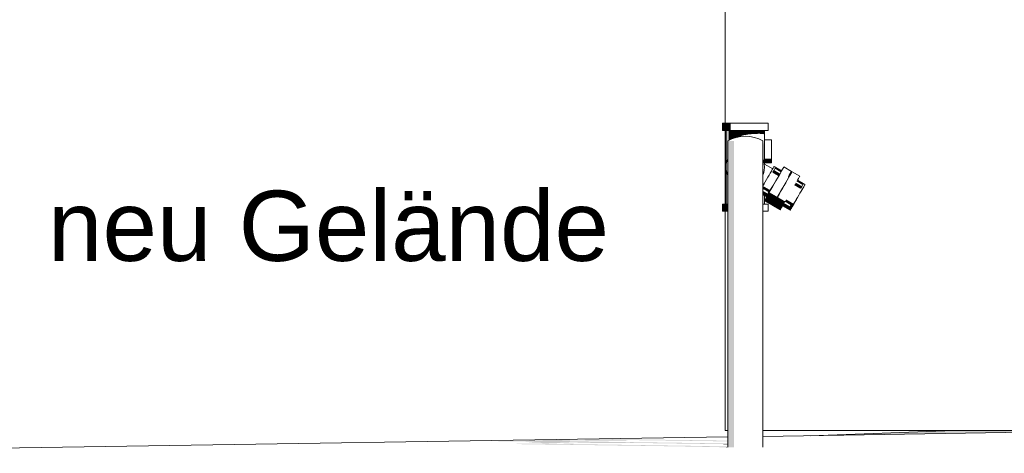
# Model space of a CAD drawing. Header units: metres. Extents: x -4 to 112, y -27 to 26.
# Tile 53 of 167: x 13.95 to 16.76, y -0.07 to 1.17. Entities that reach past the tile are written whole.
import ezdxf

# ---------------------------------------------------------------- set-up
doc = ezdxf.new("R2010")
doc.units = ezdxf.units.M
doc.header["$MEASUREMENT"] = 0
for name, color, linetype in [('20 Decke', 7, 'Continuous'), ('60 Auffüllung gesamt', 7, 'Continuous'), ('60 Ausstattung außen', 7, 'Continuous'), ('60 Gelände 2D Übersicht', 7, 'Continuous'), ('90 Allgemein Beschriftung', 7, 'Continuous')]:
    doc.layers.add(name, color=color, linetype=linetype)
doc.styles.add('ERSTELLTER_STIL_2', font='arial.ttf')
doc.styles.add('ERSTELLTER_STIL_3', font='ARIALUNI.ttf')
doc.dimstyles.new('ERSTELLTER_STIL__2', dxfattribs={"dimtxt": 0.2, "dimasz": 0.19, "dimexe": 0.18, "dimexo": 0.1, "dimgap": 0, "dimtad": 1, "dimzin": 0, "dimdsep": 46, "dimtxsty": 'ERSTELLTER_STIL_2', "dimblk": 'ARROWHEAD_10', "dimblk1": 'ARROWHEAD_10', "dimblk2": 'ARROWHEAD_10', "dimcen": 0.09, "dimclrd": 256, "dimclre": 256, "dimclrt": 256, "dimazin": 0, "dimtfac": 1, "dimtdec": 4, "dimtmove": 0, "dimatfit": 3, "dimfxl": 1, "dimtolj": 1, "dimtzin": 0, "dimarcsym": 0})
doc.dimstyles.new('ERSTELLTER_STIL__5', dxfattribs={"dimtxt": 0.18, "dimasz": 0.3648, "dimexe": 0.18, "dimexo": 0.0625, "dimgap": 0, "dimtad": 0, "dimtih": 1, "dimtoh": 1, "dimdec": 4, "dimzin": 0, "dimdsep": 46, "dimcen": 0.09, "dimadec": 0, "dimazin": 0, "dimtfac": 1, "dimtdec": 4, "dimtmove": 0, "dimatfit": 3, "dimldrblk": 'ARROWHEAD_5', "dimfxl": 1, "dimtolj": 1, "dimtzin": 0, "dimarcsym": 0})

# ---------------------------------------------------------------- blocks, each defined once
blk = doc.blocks.new('*D35', base_point=(27236.1321, 0))
at = {"layer": '60 Gelände 2D Übersicht', "linetype": 'Continuous', "lineweight": 18, "true_color": 0xf50000}
for points in [[(16.9224, -0.1525), (16.8224, -0.2525), (17.0224, -0.2525)], [(16.9224, -1.0773), (17.0224, -0.9773), (16.8224, -0.9773)]]:
    blk.add_hatch(color=1, dxfattribs=at).paths.add_polyline_path(points)
at = {"layer": '60 Gelände 2D Übersicht', "color": 1, "linetype": 'Continuous', "lineweight": 18, "true_color": 0xf50000}
for p, q in [((17.1099, -0.1525), (16.7349, -0.1525)), ((16.9224, -0.1525), (16.8224, -0.2525)), ((16.9224, -0.1525), (17.0224, -0.2525)), ((17.0224, -0.2525), (16.8224, -0.2525)), ((16.9224, -0.9773), (16.9224, -0.2525)), ((16.8224, -0.9773), (17.0224, -0.9773)), ((16.9224, -1.0773), (16.8224, -0.9773)), ((16.9224, -1.0773), (17.0224, -0.9773)), ((17.1099, -1.0773), (16.7349, -1.0773))]:
    blk.add_line(p, q, dxfattribs=at)
at = {"layer": '60 Gelände 2D Übersicht', "color": 1, "lineweight": 18, "true_color": 0xf50000, "insert": (16.8949, -0.8178), "char_height": 0.2, "attachment_point": 7, "rotation": 90, "style": 'ERSTELLTER_STIL_2'}
blk.add_mtext('\\A1;{\\pql;\\fArial|b0|i0|c0|p0;\\W1.000000;92\\fArial|b0|i0|c0|p0;\\W1.000000;\\A1{\\H.66x;\\S5^  ;}}', dxfattribs=at)
blk = doc.blocks.new('ARROWHEAD_10')
at = {"linetype": 'Continuous', "lineweight": 0}
blk.add_hatch(color=0, dxfattribs=at).paths.add_polyline_path([(-0.525, 0.525), (0, 0), (-0.525, -0.525)])
at = {"color": 0, "linetype": 'Continuous', "lineweight": 0}
blk.add_line((0, 0), (-1, 0), dxfattribs=at)
blk = doc.blocks.new('ARROWHEAD_5')
at = {"linetype": 'Continuous', "lineweight": 0}
blk.add_hatch(color=0, dxfattribs=at).paths.add_polyline_path([(-1, 0.2679), (0, 0), (-1, -0.2679)])
at = {"color": 0, "linetype": 'Continuous', "lineweight": 0}
blk.add_line((0, 0), (-1, 0), dxfattribs=at)

msp = doc.modelspace()

# ---------------------------------------------------------------- hatches: boundary and pattern name
at = {"layer": '60 Auffüllung gesamt', "linetype": 'Continuous', "lineweight": 0, "true_color": 0x000000}
for points in [[(17.1783, 0), (16.6154, 0), (16.2061, -0.0152), (16.6734, -0.0079), (16.9604, -0.0035), (17.1251, -0.0009), (17.1741, -0.0002)], [(15.3382, -0.0313), (15.3523, -0.0315), (15.3615, -0.0316), (15.3714, -0.0316), (15.546, -0.0286), (15.5261, -0.0285), (15.5256, -0.0285), (15.5222, -0.0284), (15.515, -0.0283), (15.5107, -0.0282), (15.5053, -0.0282), (15.4987, -0.0281), (15.4988, -0.028), (15.4153, -0.0294), (15.4182, -0.0294), (15.4209, -0.0295), (15.4208, -0.0295), (15.42, -0.0295), (15.4184, -0.0296), (15.4183, -0.0297), (15.4183, -0.0297), (15.4199, -0.0298), (15.4207, -0.0298), (15.4207, -0.0298), (15.4136, -0.0298), (15.4034, -0.0297), (15.3934, -0.0297), (15.3185, -0.031), (15.3192, -0.031), (15.3239, -0.0311), (15.3303, -0.0312)], [(15.4026, -0.0287), (15.4026, -0.0288), (15.4037, -0.0289), (15.4072, -0.0291), (15.4092, -0.0292), (15.4148, -0.0293), (15.4153, -0.0294), (15.4988, -0.028), (15.4989, -0.0278), (15.4989, -0.0278), (15.4981, -0.0278), (15.4981, -0.0278), (15.5077, -0.0277), (15.5088, -0.0277), (15.5128, -0.0277), (15.5369, -0.0273), (15.5358, -0.0273), (15.5319, -0.0272), (15.5307, -0.0272), (15.525, -0.0271), (15.5176, -0.027), (15.5089, -0.027), (15.5078, -0.027), (15.4982, -0.0269), (15.4884, -0.0269), (15.4806, -0.027), (15.4865, -0.027), (15.4961, -0.0271), (15.5039, -0.0271), (15.5115, -0.0272), (15.5178, -0.0272), (15.5224, -0.0273), (15.5249, -0.0273), (15.5261, -0.0274), (15.5261, -0.0274), (15.5249, -0.0275), (15.5224, -0.0275), (15.5179, -0.0275), (15.5115, -0.0276), (15.504, -0.0276), (15.4962, -0.0276), (15.4866, -0.0276), (15.4799, -0.0276), (15.4786, -0.0276), (15.4788, -0.0273), (15.4786, -0.0273), (15.4781, -0.0273), (15.4775, -0.0273), (15.4766, -0.0272), (15.4756, -0.0272), (15.4745, -0.0272), (15.4733, -0.0272), (15.472, -0.0272), (15.4707, -0.0272), (15.4694, -0.0272), (15.4682, -0.0272), (15.467, -0.0272), (15.466, -0.0272), (15.466, -0.0272), (15.4638, -0.0272), (15.4636, -0.0275), (15.4624, -0.0275), (15.4562, -0.0275), (15.449, -0.0275), (15.4417, -0.0276), (15.444, -0.0276), (15.4439, -0.0276), (15.4431, -0.0276), (15.4428, -0.028), (15.4424, -0.028), (15.4359, -0.028), (15.4304, -0.028), (15.4261, -0.0281), (15.4187, -0.0282), (15.4153, -0.0282), (15.4095, -0.0283), (15.4076, -0.0284), (15.4039, -0.0286)], [(15.4161, -0.0274), (15.4177, -0.0274), (15.425, -0.0275), (15.4338, -0.0276), (15.4349, -0.0276), (15.4417, -0.0276), (15.449, -0.0275), (15.4465, -0.0275), (15.4387, -0.0274), (15.4312, -0.0274), (15.4248, -0.0273), (15.4231, -0.0273)], [(15.4556, -0.0268), (15.4458, -0.0269), (15.4464, -0.0269), (15.4561, -0.0269), (15.4662, -0.0269), (15.4764, -0.027), (15.4806, -0.027), (15.4884, -0.0269), (15.4878, -0.0269), (15.4769, -0.0268), (15.4658, -0.0268)], [(15.4638, -0.0272), (15.4638, -0.0272), (15.466, -0.0272), (15.4652, -0.0272), (15.4645, -0.0272), (15.4641, -0.0272)], [(15.5369, -0.0273), (15.5128, -0.0277), (15.5176, -0.0277), (15.5249, -0.0277), (15.5306, -0.0276), (15.5318, -0.0276), (15.5358, -0.0276), (15.5378, -0.0275), (15.5383, -0.0275), (15.5383, -0.0274), (15.5379, -0.0274)], [(15.5951, -0.0246), (15.5253, -0.0257), (15.5465, -0.0259), (15.6154, -0.0248)], [(15.6154, -0.0248), (15.5465, -0.0259), (15.5903, -0.0264), (15.6574, -0.0253)], [(15.5903, -0.0264), (15.6364, -0.027), (15.7015, -0.0259), (15.6574, -0.0253)], [(15.6364, -0.027), (15.6849, -0.0276), (15.748, -0.0264), (15.7015, -0.0259)], [(15.6849, -0.0276), (15.7363, -0.0282), (15.7972, -0.0271), (15.748, -0.0264)], [(15.7363, -0.0282), (15.7909, -0.0289), (15.8495, -0.0277), (15.7972, -0.0271)], [(15.7909, -0.0289), (15.8491, -0.0297), (15.9052, -0.0285), (15.8495, -0.0277)], [(15.3164, -0.0309), (15.3185, -0.031), (15.3934, -0.0297), (15.3925, -0.0297), (15.3812, -0.0297), (15.3699, -0.0298), (15.3589, -0.0298), (15.3486, -0.0299), (15.3392, -0.03), (15.3311, -0.0301), (15.3245, -0.0303), (15.3196, -0.0304), (15.3166, -0.0306), (15.3155, -0.0307)], [(15.4025, -0.0397), (15.4586, -0.0384), (15.4487, -0.0383), (15.4426, -0.0382), (15.4355, -0.0381), (15.4277, -0.0381), (15.4193, -0.0381), (15.4106, -0.0381), (15.4019, -0.0381), (15.3934, -0.0381), (15.3855, -0.0382), (15.3783, -0.0383), (15.3721, -0.0383), (15.367, -0.0385), (15.3632, -0.0386), (15.3609, -0.0387), (15.36, -0.0388), (15.3607, -0.0389), (15.3629, -0.039), (15.3665, -0.0392), (15.3714, -0.0393), (15.3775, -0.0393)], [(15.419, -0.0321), (15.4188, -0.0325), (15.5177, -0.0307), (15.5179, -0.0305), (15.5179, -0.0304), (15.5168, -0.0304), (15.518, -0.0303), (15.5181, -0.0301), (15.5191, -0.0301), (15.5206, -0.03), (15.5207, -0.0299), (15.5207, -0.0299), (15.5191, -0.0298), (15.5184, -0.0298), (15.5184, -0.0297), (15.5214, -0.0297), (15.5248, -0.0297), (15.5264, -0.0296), (15.5546, -0.0297), (15.5549, -0.0297), (15.5557, -0.0298), (15.5565, -0.0298), (15.5573, -0.0298), (15.563, -0.0298), (15.6369, -0.0285), (15.6162, -0.0284), (15.6153, -0.0284), (15.615, -0.0284), (15.6147, -0.0284), (15.6137, -0.0284), (15.5833, -0.0283), (15.5824, -0.0284), (15.5816, -0.0284), (15.5813, -0.0284), (15.5583, -0.0284), (15.5582, -0.0284), (15.5576, -0.0284), (15.558, -0.0285), (15.5535, -0.0285), (15.5528, -0.0285), (15.5522, -0.0285), (15.5516, -0.0286), (15.5515, -0.0286), (15.546, -0.0286), (15.3714, -0.0316), (15.3717, -0.0316), (15.3797, -0.0316)], [(15.398, -0.036), (15.3985, -0.036), (15.4005, -0.0361), (15.4045, -0.0362), (15.4057, -0.0362), (15.4114, -0.0363), (15.4187, -0.0364), (15.4274, -0.0364), (15.4285, -0.0365), (15.4294, -0.0365), (15.4352, -0.0363), (15.4324, -0.0363), (15.4249, -0.0362), (15.4185, -0.0362), (15.4139, -0.0361), (15.4114, -0.0361), (15.4102, -0.036), (15.4102, -0.036), (15.4114, -0.0359), (15.4139, -0.0359), (15.4184, -0.0358), (15.4248, -0.0358), (15.4323, -0.0358), (15.4401, -0.0358), (15.4497, -0.0358), (15.4564, -0.0358), (15.4577, -0.0358), (15.4577, -0.0359), (15.5435, -0.0341), (15.5202, -0.034), (15.5181, -0.034), (15.5154, -0.0339), (15.5155, -0.0339), (15.5164, -0.0339), (15.5179, -0.0338), (15.518, -0.0337), (15.518, -0.0337), (15.5164, -0.0336), (15.5156, -0.0336), (15.5157, -0.0335), (15.5227, -0.0336), (15.5329, -0.0336), (15.5439, -0.0337), (15.5492, -0.0337), (15.5578, -0.0338), (15.6193, -0.0325), (15.6171, -0.0324), (15.6124, -0.0323), (15.606, -0.0321), (15.592, -0.032), (15.5841, -0.0319), (15.5749, -0.0318), (15.5646, -0.0317), (15.5588, -0.0317), (15.4058, -0.0347), (15.4107, -0.0348), (15.4141, -0.0349), (15.4213, -0.0351), (15.4256, -0.0351), (15.4311, -0.0352), (15.4376, -0.0352), (15.4374, -0.0356), (15.4374, -0.0356), (15.4382, -0.0356), (15.4382, -0.0356), (15.4286, -0.0356), (15.4275, -0.0356), (15.4188, -0.0357), (15.4114, -0.0357), (15.4057, -0.0357), (15.4045, -0.0357), (15.4005, -0.0358), (15.3985, -0.0359), (15.398, -0.0359)], [(15.4, -0.034), (15.3987, -0.0342), (15.3987, -0.0342), (15.3997, -0.0344), (15.4032, -0.0346), (15.4051, -0.0347), (15.4058, -0.0347), (15.5588, -0.0317), (15.5567, -0.0317), (15.5344, -0.0314), (15.5342, -0.0314), (15.5332, -0.0313), (15.5316, -0.0312), (15.5294, -0.0311), (15.5266, -0.031), (15.5234, -0.0309), (15.5198, -0.0308), (15.5176, -0.0308), (15.5177, -0.0307), (15.4188, -0.0325), (15.4185, -0.0328), (15.4185, -0.0329), (15.4196, -0.0329), (15.4184, -0.033), (15.4183, -0.0332), (15.4173, -0.0333), (15.4157, -0.0333), (15.4157, -0.0334), (15.4157, -0.0335), (15.4172, -0.0335), (15.418, -0.0335), (15.418, -0.0336), (15.415, -0.0336), (15.4116, -0.0337), (15.4057, -0.0338), (15.4038, -0.0339)], [(15.4025, -0.0397), (15.4856, -0.0408), (15.5391, -0.0395), (15.4586, -0.0384)], [(15.4352, -0.0363), (15.4294, -0.0365), (15.4381, -0.0365), (15.4485, -0.0366), (15.4594, -0.0366), (15.4704, -0.0367), (15.4813, -0.0367), (15.4917, -0.0367), (15.5013, -0.0367), (15.5024, -0.0367), (15.5112, -0.0367), (15.5185, -0.0367), (15.5242, -0.0366), (15.5254, -0.0366), (15.5294, -0.0366), (15.5314, -0.0365), (15.5319, -0.0365), (15.5319, -0.0364), (15.5314, -0.0364), (15.5294, -0.0363), (15.5255, -0.0362), (15.5243, -0.0362), (15.5186, -0.0361), (15.5112, -0.036), (15.5025, -0.0359), (15.5014, -0.0359), (15.4922, -0.0358), (15.4924, -0.0358), (15.4932, -0.0358), (15.4935, -0.0354), (15.4939, -0.0354), (15.5004, -0.0354), (15.5059, -0.0354), (15.5102, -0.0354), (15.5176, -0.0353), (15.521, -0.0352), (15.5241, -0.0352), (15.5507, -0.0352), (15.551, -0.0353), (15.5518, -0.0353), (15.5526, -0.0354), (15.5533, -0.0354), (15.5601, -0.0354), (15.5606, -0.0355), (15.5819, -0.0356), (15.5823, -0.0356), (15.5828, -0.0356), (15.6819, -0.0334), (15.6204, -0.0326), (15.62, -0.0325), (15.6193, -0.0325), (15.5578, -0.0338), (15.5658, -0.0339), (15.5545, -0.0339), (15.5542, -0.0339), (15.5537, -0.0339), (15.5541, -0.034), (15.5495, -0.034), (15.5488, -0.034), (15.5482, -0.034), (15.5477, -0.0341), (15.5475, -0.0341), (15.5435, -0.0341), (15.4577, -0.0359), (15.4575, -0.0362), (15.4577, -0.0362), (15.4582, -0.0362), (15.4588, -0.0362), (15.4597, -0.0362), (15.4607, -0.0362), (15.4618, -0.0362), (15.463, -0.0362), (15.4643, -0.0362), (15.4656, -0.0362), (15.4669, -0.0362), (15.4681, -0.0362), (15.4693, -0.0362), (15.4703, -0.0362), (15.4711, -0.0362), (15.4718, -0.0362), (15.4722, -0.0362), (15.4724, -0.0362), (15.4727, -0.0359), (15.4739, -0.0359), (15.4801, -0.0359), (15.4897, -0.036), (15.4976, -0.036), (15.5051, -0.0361), (15.5114, -0.0362), (15.516, -0.0363), (15.5185, -0.0363), (15.5197, -0.0364), (15.5197, -0.0364), (15.5185, -0.0364), (15.516, -0.0365), (15.5115, -0.0365), (15.5051, -0.0365), (15.4976, -0.0366), (15.4898, -0.0366), (15.4802, -0.0365), (15.4701, -0.0365), (15.4599, -0.0365), (15.4498, -0.0364), (15.4402, -0.0364)], [(15.4856, -0.0408), (15.575, -0.042), (15.6257, -0.0407), (15.5391, -0.0395)], [(15.5542, -0.0339), (15.5545, -0.0339), (15.5543, -0.0339)], [(15.5582, -0.0284), (15.5582, -0.0284), (15.5583, -0.0284)], [(15.563, -0.0298), (15.5641, -0.0298), (15.5647, -0.03), (15.586, -0.03), (15.5863, -0.0301), (15.5873, -0.0301), (15.5883, -0.0301), (15.6187, -0.0302), (15.6196, -0.0302), (15.6199, -0.0302), (15.6202, -0.0302), (15.6211, -0.0302), (15.6339, -0.0302), (15.6829, -0.0293), (15.6827, -0.0293), (15.6821, -0.0291), (15.6815, -0.029), (15.6807, -0.029), (15.6799, -0.0289), (15.6791, -0.0288), (15.6784, -0.0288), (15.6776, -0.0288), (15.6708, -0.0288), (15.6702, -0.0286), (15.649, -0.0286), (15.6486, -0.0286), (15.6476, -0.0285), (15.6466, -0.0285), (15.6369, -0.0285)], [(15.575, -0.042), (15.6716, -0.0434), (15.7193, -0.042), (15.6257, -0.0407)], [(15.5843, -0.0357), (15.6147, -0.0358), (15.6156, -0.0358), (15.6159, -0.0358), (15.6162, -0.0358), (15.6171, -0.0358), (15.6476, -0.0359), (15.6485, -0.0359), (15.6493, -0.0359), (15.6495, -0.0358), (15.6726, -0.0359), (15.6732, -0.0359), (15.6728, -0.0358), (15.6774, -0.0358), (15.6781, -0.0358), (15.6787, -0.0358), (15.6792, -0.0357), (15.6796, -0.0356), (15.6799, -0.0356), (15.68, -0.0355), (15.68, -0.0354), (15.6985, -0.0357), (15.752, -0.0344), (15.6819, -0.0334), (15.5828, -0.0356), (15.5833, -0.0357)], [(15.6829, -0.0293), (15.6339, -0.0302), (15.6516, -0.0303), (15.6525, -0.0303), (15.6533, -0.0302), (15.6535, -0.0302), (15.6766, -0.0303), (15.6773, -0.0303), (15.6769, -0.0302), (15.6814, -0.0302), (15.6821, -0.0302), (15.6827, -0.0301), (15.6832, -0.0301), (15.6836, -0.03), (15.6839, -0.0299), (15.684, -0.0298), (15.684, -0.0297), (15.6839, -0.0296), (15.6836, -0.0295), (15.6833, -0.0294)], [(15.7766, -0.0449), (15.821, -0.0435), (15.7193, -0.042), (15.6716, -0.0434)], [(15.6985, -0.0357), (15.7767, -0.0368), (15.8274, -0.0354), (15.752, -0.0344)], [(15.7766, -0.0449), (15.8478, -0.046), (15.8899, -0.0445), (15.821, -0.0435)], [(15.8612, -0.038), (15.9088, -0.0366), (15.8274, -0.0354), (15.7767, -0.0368)], [(15.8844, -0.0467), (15.9253, -0.0452), (15.8899, -0.0445), (15.8478, -0.046)], [(15.9113, -0.0306), (15.9649, -0.0293), (15.9052, -0.0285), (15.8491, -0.0297)], [(15.8612, -0.038), (15.953, -0.0393), (15.9707, -0.0387), (15.9707, -0.0375), (15.9088, -0.0366)], [(15.9599, -0.0482), (15.9707, -0.0477), (15.9707, -0.0461), (15.9253, -0.0452), (15.8844, -0.0467)], [(15.9649, -0.0293), (15.9113, -0.0306), (15.9707, -0.0314), (15.9707, -0.0294)], [(15.9707, -0.0387), (15.953, -0.0393), (15.9707, -0.0396)], [(15.9707, -0.0477), (15.9599, -0.0482), (15.9824, -0.0486), (15.9774, -0.0485), (15.9737, -0.0483), (15.9714, -0.0482), (15.9707, -0.048)]]:
    msp.add_hatch(color=18, dxfattribs=at).paths.add_polyline_path(points)
at = {"layer": '60 Ausstattung außen', "linetype": 'Continuous', "lineweight": 0, "true_color": 0x000000}
for points in [[(15.9567, 0.8547), (15.9567, 0.8747), (15.9557, 0.8747), (15.9557, 0.8547)], [(15.9567, 0.8547), (15.9596, 0.8547), (15.9596, 0.8747), (15.9567, 0.8747)], [(15.9596, 0.8547), (15.9644, 0.8547), (15.9644, 0.8747), (15.9596, 0.8747)], [(15.9709, 0.8547), (15.9709, 0.8747), (15.9644, 0.8747), (15.9644, 0.8547)], [(15.9789, 0.8547), (15.9789, 0.8747), (15.9709, 0.8747), (15.9709, 0.8547)], [(15.9657, 0.7555), (15.9661, 0.7594), (15.9666, 0.7612), (15.9666, 0.8547), (15.9657, 0.8547)], [(15.9666, 0.7612), (15.9686, 0.7687), (15.969, 0.7697), (15.969, 0.8547), (15.9666, 0.8547)], [(15.969, 0.8547), (15.969, 0.7697), (15.9707, 0.7732), (15.9707, 0.8247), (15.9731, 0.8259), (15.9731, 0.8547)], [(15.9731, 0.8547), (15.9731, 0.8259), (15.9786, 0.8286), (15.9786, 0.8547)], [(15.9786, 0.8286), (15.9824, 0.8305), (15.9854, 0.8315), (15.9854, 0.8547), (15.9786, 0.8547)], [(15.9854, 0.8315), (15.9932, 0.8342), (15.9932, 0.8547), (15.9854, 0.8547)], [(15.9932, 0.8342), (15.9948, 0.8347), (16.0006, 0.8359), (16.0019, 0.8367), (16.0019, 0.8547), (15.9932, 0.8547)], [(16.0019, 0.8547), (16.0019, 0.8367), (16.0094, 0.8388), (16.0112, 0.8396), (16.0112, 0.8547)], [(16.0207, 0.8547), (16.0112, 0.8547), (16.0112, 0.8396), (16.0207, 0.8417)], [(16.0207, 0.8417), (16.0228, 0.8417), (16.0303, 0.8432), (16.0303, 0.8547), (16.0207, 0.8547)], [(16.0303, 0.8547), (16.0303, 0.8432), (16.0348, 0.8432), (16.0395, 0.8441), (16.0395, 0.8547)], [(16.0395, 0.8547), (16.0395, 0.8441), (16.0457, 0.8441), (16.0482, 0.8446), (16.0482, 0.8547)], [(16.0482, 0.8446), (16.0554, 0.8446), (16.0561, 0.8448), (16.0561, 0.8547), (16.0482, 0.8547)], [(16.0561, 0.8448), (16.0629, 0.8448), (16.0629, 0.8547), (16.0561, 0.8547)], [(16.0684, 0.8547), (16.0629, 0.8547), (16.0629, 0.8448), (16.0634, 0.8446), (16.0684, 0.8446)], [(16.0724, 0.8547), (16.0684, 0.8547), (16.0684, 0.8446), (16.0695, 0.8441), (16.0724, 0.8441)], [(16.0749, 0.8547), (16.0724, 0.8547), (16.0724, 0.8441), (16.0737, 0.8432), (16.0749, 0.8432)], [(16.0749, 0.8432), (16.0755, 0.8417), (16.0757, 0.8417), (16.0757, 0.8547), (16.0749, 0.8547)], [(15.9714, 0.8247), (15.9707, 0.8247), (15.9707, -0.048), (15.9714, -0.0482)], [(15.9737, 0.8247), (15.9714, 0.8247), (15.9714, -0.0482), (15.9737, -0.0483)], [(15.9737, 0.8247), (15.9737, -0.0483), (15.9774, -0.0485), (15.9774, 0.8247)], [(15.9774, 0.8247), (15.9774, -0.0485), (15.9824, -0.0486), (15.9824, 0.8247)], [(15.9824, 0.8247), (15.9824, -0.0486), (15.9885, -0.0487), (15.9885, 0.8247)], [(16.0724, 0.7697), (16.0728, 0.7687), (16.0749, 0.7611), (16.0749, 0.8243), (16.0747, 0.8239), (16.0737, 0.82), (16.0727, 0.8153), (16.0724, 0.8137)], [(16.0753, 0.8261), (16.0749, 0.8243), (16.0749, 0.7611), (16.0753, 0.7594), (16.0754, 0.7586), (16.0757, 0.7584), (16.0757, 0.7666), (16.0757, 0.7739), (16.0757, 0.8156), (16.0757, 0.8229), (16.0757, 0.8253), (16.0757, 0.8272)], [(16.0957, 0.8225), (16.0957, 0.8238), (16.0957, 0.8229)], [(16.0957, 0.8156), (16.0957, 0.8137), (16.0957, 0.8173)], [(16.0707, 0.7734), (16.0724, 0.7697), (16.0724, 0.8137), (16.0715, 0.8097), (16.0707, 0.8047)], [(16.0957, 0.8095), (16.0957, 0.8137), (16.0957, 0.811)], [(16.0957, 0.8048), (16.0957, 0.8095), (16.0957, 0.8059)], [(16.0957, 0.7999), (16.0957, 0.8048), (16.0957, 0.8004)], [(15.9661, 0.7594), (15.9652, 0.7497), (15.9657, 0.7497), (15.9665, 0.7593)], [(15.9669, 0.7592), (15.9665, 0.7593), (15.9657, 0.7497), (15.9661, 0.7497)], [(15.9661, 0.7594), (15.9665, 0.7593), (15.969, 0.7686), (15.9686, 0.7687)], [(15.9661, 0.7497), (15.9672, 0.7497), (15.968, 0.759), (15.9669, 0.7592)], [(15.9669, 0.7592), (15.9694, 0.7684), (15.969, 0.7686), (15.9665, 0.7593)], [(15.9686, 0.7687), (15.969, 0.7686), (15.9707, 0.7721), (15.9707, 0.7732)], [(15.969, 0.7686), (15.9694, 0.7684), (15.9707, 0.7712), (15.9707, 0.7721)], [(16.0757, 0.7739), (16.0757, 0.7698), (16.0957, 0.7698), (16.0957, 0.7739)], [(16.0957, 0.7698), (16.0757, 0.7698), (16.0757, 0.7666), (16.0957, 0.7666)], [(16.0757, 0.7666), (16.0757, 0.7642), (16.0957, 0.7642), (16.0957, 0.7666)], [(16.0957, 0.7642), (16.0757, 0.7642), (16.0757, 0.7627), (16.0957, 0.7627)], [(16.0757, 0.7627), (16.0757, 0.7622), (16.0957, 0.7622), (16.0957, 0.7627)], [(16.0957, 0.78), (16.0957, 0.7785), (16.0957, 0.7758)], [(16.0957, 0.7758), (16.0957, 0.7739), (16.0957, 0.7721)], [(16.0957, 0.7721), (16.0957, 0.7698), (16.0957, 0.7692)], [(15.9657, 0.7497), (15.9652, 0.7497), (15.9661, 0.7401), (15.9665, 0.7402)], [(15.9665, 0.7402), (15.9669, 0.7403), (15.9661, 0.7497), (15.9657, 0.7497)], [(15.9657, 0.6447), (15.9666, 0.6447), (15.9666, 0.7383), (15.9661, 0.7401), (15.9657, 0.744)], [(15.9669, 0.7403), (15.968, 0.7404), (15.9672, 0.7497), (15.9661, 0.7497)], [(15.9661, 0.7401), (15.9686, 0.7308), (15.969, 0.7309), (15.9665, 0.7402)], [(15.9694, 0.7311), (15.9669, 0.7403), (15.9665, 0.7402), (15.969, 0.7309)], [(15.9666, 0.6447), (15.969, 0.6447), (15.969, 0.7298), (15.9686, 0.7308), (15.9666, 0.7383)], [(15.9669, 0.7403), (15.9694, 0.7311), (15.9704, 0.7314), (15.968, 0.7404)], [(15.9686, 0.7308), (15.9707, 0.7263), (15.9707, 0.7274), (15.969, 0.7309)], [(15.9694, 0.7311), (15.969, 0.7309), (15.9707, 0.7274), (15.9707, 0.7283)], [(15.9694, 0.7311), (15.9707, 0.7283), (15.9707, 0.7308), (15.9704, 0.7314)], [(15.9704, 0.7314), (15.9707, 0.7308), (15.9707, 0.7315)], [(16.0874, 0.7267), (16.0867, 0.7255), (16.0873, 0.7251), (16.0901, 0.7299), (16.0895, 0.7302)], [(16.0909, 0.7326), (16.0895, 0.7302), (16.0901, 0.7299), (16.0926, 0.7342), (16.092, 0.7345)], [(16.0937, 0.7375), (16.092, 0.7345), (16.0926, 0.7342), (16.0947, 0.738), (16.0942, 0.7383)], [(16.096, 0.7413), (16.0942, 0.7383), (16.0947, 0.738), (16.0965, 0.741)], [(16.0973, 0.7435), (16.096, 0.7413), (16.0965, 0.741), (16.0978, 0.7432)], [(16.0974, 0.7438), (16.0973, 0.7435), (16.0978, 0.7432), (16.0986, 0.7446), (16.098, 0.7449)], [(16.0976, 0.7346), (16.1147, 0.7247), (16.1137, 0.723), (16.1126, 0.7212), (16.1136, 0.7206), (16.1166, 0.7259), (16.0987, 0.7363)], [(16.098, 0.7449), (16.0986, 0.7446), (16.0988, 0.7451), (16.0983, 0.7454), (16.0981, 0.7451)], [(16.0983, 0.7454), (16.0983, 0.7454), (16.0988, 0.7451), (16.0988, 0.7451)], [(16.0987, 0.7363), (16.1166, 0.7259), (16.1167, 0.726), (16.0994, 0.736), (16.1019, 0.7404), (16.1017, 0.7406), (16.1008, 0.7399)], [(16.0994, 0.736), (16.1167, 0.726), (16.1199, 0.7315), (16.1025, 0.7415)], [(16.1022, 0.7409), (16.1017, 0.7406), (16.1019, 0.7404), (16.1022, 0.7409)], [(16.1196, 0.7316), (16.1199, 0.7315), (16.1228, 0.7365), (16.1225, 0.7367), (16.1222, 0.7362)], [(16.1221, 0.7374), (16.1219, 0.737), (16.1228, 0.7365), (16.1229, 0.7368)], [(16.1221, 0.7374), (16.1229, 0.7368), (16.1239, 0.7385), (16.123, 0.739), (16.1223, 0.7379)], [(16.123, 0.739), (16.1239, 0.7385), (16.1242, 0.7391), (16.1232, 0.7396), (16.1231, 0.7394)], [(16.1233, 0.7396), (16.1242, 0.7391), (16.1242, 0.7391), (16.1233, 0.7396)], [(15.969, 0.6447), (15.9707, 0.6447), (15.9707, 0.7263), (15.969, 0.7298)], [(16.0741, 0.7051), (16.0709, 0.7005), (16.0726, 0.6996), (16.0753, 0.7044)], [(16.0741, 0.7051), (16.0753, 0.7044), (16.0783, 0.7095), (16.0773, 0.7101)], [(16.0777, 0.7108), (16.0773, 0.7101), (16.0783, 0.7095), (16.0813, 0.7147), (16.0805, 0.7152)], [(16.0832, 0.7197), (16.0805, 0.7152), (16.0813, 0.7147), (16.0844, 0.72), (16.0836, 0.7204)], [(16.0867, 0.7255), (16.0836, 0.7204), (16.0844, 0.72), (16.0873, 0.7251)], [(16.1016, 0.703), (16.0977, 0.6968), (16.0993, 0.6959), (16.103, 0.7022)], [(16.1026, 0.7048), (16.1016, 0.703), (16.103, 0.7022), (16.1067, 0.7086), (16.1055, 0.7093)], [(16.1055, 0.7093), (16.1067, 0.7086), (16.1102, 0.7148), (16.1092, 0.7155), (16.1089, 0.715)], [(16.1126, 0.7212), (16.1092, 0.7155), (16.1102, 0.7148), (16.1136, 0.7206)], [(16.1344, 0.7058), (16.1314, 0.7008), (16.1328, 0.6999), (16.1358, 0.7051), (16.1345, 0.7059)], [(16.1372, 0.7105), (16.1345, 0.7059), (16.1358, 0.7051), (16.1385, 0.7098)], [(16.1385, 0.7126), (16.1372, 0.7105), (16.1385, 0.7098), (16.1408, 0.7138), (16.1396, 0.7145)], [(16.1415, 0.7178), (16.1396, 0.7145), (16.1408, 0.7138), (16.1427, 0.7171)], [(16.1411, 0.7183), (16.1398, 0.7161), (16.141, 0.7181)], [(16.1419, 0.7197), (16.1411, 0.7183), (16.1417, 0.7194)], [(16.1415, 0.7178), (16.1415, 0.7178), (16.1427, 0.7171), (16.1441, 0.7195), (16.1429, 0.7202)], [(16.1429, 0.7202), (16.1441, 0.7195), (16.145, 0.721), (16.1437, 0.7217), (16.1433, 0.7209)], [(16.1437, 0.7217), (16.145, 0.721), (16.1452, 0.7215), (16.1439, 0.7222)], [(16.1439, 0.7222), (16.1452, 0.7215), (16.1453, 0.7215), (16.1439, 0.7222)], [(16.1617, 0.7), (16.179, 0.69), (16.1822, 0.6955), (16.1649, 0.7055), (16.1619, 0.7003)], [(16.0707, 0.7007), (16.0707, 0.6963), (16.0707, 0.6963), (16.0726, 0.6996)], [(16.0707, 0.6893), (16.072, 0.6886), (16.0722, 0.6889), (16.0895, 0.6789), (16.0924, 0.6838), (16.0707, 0.6963), (16.0707, 0.6963)], [(16.0707, 0.6893), (16.0707, 0.6863), (16.072, 0.6886)], [(16.0707, 0.6757), (16.0834, 0.6684), (16.0863, 0.6734), (16.0707, 0.6824)], [(16.0707, 0.6757), (16.0707, 0.6748), (16.083, 0.6677), (16.0834, 0.6684)], [(16.0707, 0.6748), (16.0707, 0.6726), (16.082, 0.666), (16.083, 0.6677)], [(16.072, 0.6886), (16.0864, 0.6803), (16.0848, 0.6765), (16.0841, 0.6746), (16.0863, 0.6734), (16.0895, 0.6789), (16.0722, 0.6889)], [(16.0851, 0.6713), (16.1068, 0.6588), (16.1108, 0.6657), (16.0891, 0.6782)], [(16.0902, 0.6857), (16.0899, 0.6853), (16.0924, 0.6838), (16.0957, 0.6897), (16.0937, 0.6908)], [(16.0977, 0.6968), (16.0937, 0.6908), (16.0957, 0.6897), (16.0993, 0.6959)], [(16.1152, 0.6734), (16.1169, 0.6724), (16.1199, 0.6776), (16.1182, 0.6786)], [(16.1182, 0.6786), (16.1199, 0.6776), (16.1231, 0.6831), (16.1213, 0.6841)], [(16.1213, 0.6841), (16.1231, 0.6831), (16.1264, 0.6887), (16.1246, 0.6897)], [(16.1246, 0.6897), (16.1264, 0.6887), (16.1296, 0.6944), (16.1281, 0.6953), (16.1253, 0.6909)], [(16.1289, 0.6968), (16.1281, 0.6953), (16.1296, 0.6944), (16.1328, 0.6999), (16.1314, 0.7008)], [(16.1607, 0.6982), (16.1773, 0.6886), (16.179, 0.6899), (16.1617, 0.6999)], [(16.1617, 0.7), (16.1617, 0.6999), (16.179, 0.6899), (16.179, 0.69)], [(16.1798, 0.6813), (16.1827, 0.6863), (16.1803, 0.6821)], [(16.1803, 0.6821), (16.1798, 0.6813), (16.1827, 0.6863)], [(16.1827, 0.6863), (16.1852, 0.6906), (16.1834, 0.6874)], [(16.1833, 0.6874), (16.1827, 0.6863), (16.1852, 0.6906)], [(16.1852, 0.6906), (16.1872, 0.6941), (16.186, 0.6919)], [(16.1859, 0.6919), (16.1852, 0.6906), (16.1872, 0.6941)], [(16.1872, 0.6941), (16.1887, 0.6967), (16.1881, 0.6956)], [(16.1881, 0.6956), (16.1872, 0.6941), (16.1887, 0.6967)], [(16.1896, 0.6983), (16.19, 0.6988), (16.1897, 0.6983)], [(16.1896, 0.6983), (16.1899, 0.6988), (16.1896, 0.6983)], [(16.0707, 0.6726), (16.0707, 0.6718), (16.0817, 0.6654), (16.082, 0.666)], [(16.0752, 0.6542), (16.0969, 0.6417), (16.0973, 0.6424), (16.0756, 0.6549)], [(16.0769, 0.6571), (16.0756, 0.6549), (16.0973, 0.6424), (16.0986, 0.6446)], [(16.0789, 0.6606), (16.0769, 0.6571), (16.0986, 0.6446), (16.1006, 0.6481)], [(16.0789, 0.6606), (16.1006, 0.6481), (16.1034, 0.6529), (16.0817, 0.6654)], [(16.0817, 0.6654), (16.1034, 0.6529), (16.1068, 0.6588), (16.0851, 0.6713)], [(16.1006, 0.6481), (16.0986, 0.6446), (16.0986, 0.6446), (16.1006, 0.6481), (16.1006, 0.6481)], [(16.1003, 0.6436), (16.1219, 0.6311), (16.124, 0.6346), (16.1023, 0.6471)], [(16.1034, 0.6529), (16.1006, 0.6481), (16.1006, 0.6481), (16.1034, 0.6529), (16.1034, 0.6529)], [(16.1023, 0.6471), (16.124, 0.6346), (16.1268, 0.6394), (16.1051, 0.6519)], [(16.1034, 0.6529), (16.1034, 0.6529), (16.1058, 0.657), (16.1057, 0.657), (16.1068, 0.6589)], [(16.1268, 0.6394), (16.1302, 0.6453), (16.1085, 0.6578), (16.1051, 0.6519)], [(16.106, 0.6575), (16.1057, 0.657), (16.1075, 0.656), (16.1078, 0.6565)], [(16.1069, 0.659), (16.106, 0.6575), (16.1078, 0.6565), (16.1085, 0.6578), (16.1086, 0.658)], [(16.1069, 0.659), (16.1086, 0.658), (16.11, 0.6604), (16.1083, 0.6614)], [(16.1094, 0.6634), (16.1081, 0.6612), (16.1083, 0.6614)], [(16.1102, 0.6647), (16.1083, 0.6614), (16.11, 0.6604), (16.1119, 0.6637)], [(16.1302, 0.6453), (16.1341, 0.6522), (16.1125, 0.6647), (16.1085, 0.6578)], [(16.1102, 0.6647), (16.1119, 0.6637), (16.1142, 0.6677), (16.1125, 0.6687)], [(16.1125, 0.6687), (16.1142, 0.6677), (16.1169, 0.6724), (16.1152, 0.6734)], [(16.1458, 0.6324), (16.1487, 0.6374), (16.1313, 0.6474), (16.1284, 0.6424)], [(16.1345, 0.6529), (16.1343, 0.6526), (16.1517, 0.6426), (16.1518, 0.6429)], [(16.1374, 0.6578), (16.1345, 0.6529), (16.1518, 0.6429), (16.1517, 0.6426), (16.156, 0.6401), (16.159, 0.6453)], [(15.9567, 0.6247), (15.9567, 0.6447), (15.9557, 0.6447), (15.9557, 0.6247)], [(15.9596, 0.6247), (15.9596, 0.6447), (15.9567, 0.6447), (15.9567, 0.6247)], [(15.9644, 0.6247), (15.9644, 0.6447), (15.9596, 0.6447), (15.9596, 0.6247)], [(15.9644, 0.6247), (15.9707, 0.6247), (15.9707, 0.6447), (15.9644, 0.6447)], [(16.0707, 0.6247), (16.0707, 0.6247), (16.0707, 0.6059), (16.0707, 0.6057)], [(16.0969, 0.6417), (16.0969, 0.6417), (16.0973, 0.6424), (16.0973, 0.6424), (16.0973, 0.6424)], [(16.0986, 0.6446), (16.0973, 0.6424), (16.0973, 0.6424), (16.0986, 0.6446)], [(16.0986, 0.6407), (16.1203, 0.6282), (16.1207, 0.6289), (16.099, 0.6414)], [(16.099, 0.6414), (16.1207, 0.6289), (16.1219, 0.6311), (16.1003, 0.6436)], [(16.1207, 0.6289), (16.1203, 0.6282), (16.1203, 0.6282), (16.1207, 0.6289), (16.1207, 0.6289)], [(16.1219, 0.6311), (16.1207, 0.6289), (16.1207, 0.6289), (16.122, 0.6311)], [(16.124, 0.6346), (16.1219, 0.6311), (16.122, 0.6311), (16.124, 0.6346), (16.124, 0.6346)], [(16.1268, 0.6394), (16.124, 0.6346), (16.124, 0.6346), (16.1268, 0.6394), (16.1268, 0.6394)], [(16.1268, 0.6394), (16.1484, 0.6269), (16.1487, 0.6275), (16.1271, 0.64)], [(16.1271, 0.64), (16.1487, 0.6275), (16.1497, 0.6292), (16.128, 0.6417)], [(16.128, 0.6417), (16.1497, 0.6292), (16.1513, 0.6319), (16.1469, 0.6344), (16.1458, 0.6324), (16.1284, 0.6424)], [(16.1469, 0.6344), (16.1513, 0.6319), (16.1534, 0.6355), (16.149, 0.638), (16.1487, 0.6374)], [(16.1487, 0.6275), (16.1484, 0.627), (16.1485, 0.6269), (16.1488, 0.6275), (16.1487, 0.6275)], [(16.1487, 0.6275), (16.1488, 0.6275), (16.1497, 0.6292), (16.1497, 0.6292), (16.1494, 0.6287)], [(16.149, 0.638), (16.1534, 0.6355), (16.156, 0.6401), (16.1517, 0.6426)], [(16.1497, 0.6292), (16.1497, 0.6292), (16.1513, 0.6319), (16.1513, 0.6319)], [(16.1513, 0.6319), (16.1513, 0.6319), (16.1534, 0.6355), (16.1534, 0.6356), (16.1521, 0.6334)], [(16.1542, 0.6369), (16.1534, 0.6356), (16.1534, 0.6355), (16.156, 0.6401), (16.156, 0.6401)], [(16.156, 0.6401), (16.156, 0.6401), (16.1591, 0.6453), (16.159, 0.6454), (16.1566, 0.6412)]]:
    msp.add_hatch(color=18, dxfattribs=at).paths.add_polyline_path(points)

# ---------------------------------------------------------------- linework, layer by layer
at = {"layer": '20 Decke', "color": 7, "linetype": 'Continuous', "lineweight": 13}
for p, q in [((15.963, 0.8747), (15.963, 2)), ((15.963, 0.6447), (15.963, 0.8547)), ((15.963, 0), (15.963, 0.6247)), ((15.963, 0), (15.9707, 0)), ((16.0708, 0), (17.063, 0))]:
    msp.add_line(p, q, dxfattribs=at)
at = {"layer": '60 Auffüllung gesamt', "color": 8, "linetype": 'Continuous', "lineweight": 18}
for p, q in [((16.0708, -0.0172), (17.1837, 0)), ((16.2061, -0.0152), (16.6154, 0)), ((8.1752, -0.1396), (15.9707, -0.0188))]:
    msp.add_line(p, q, dxfattribs=at)
at = {"layer": '60 Ausstattung außen', "color": 7, "linetype": 'Continuous', "lineweight": 13}
for p, q in [((15.9567, 0.8747), (15.9557, 0.8747)), ((15.9557, 0.8547), (15.9557, 0.8747)), ((15.9596, 0.8747), (15.9567, 0.8747)), ((15.9644, 0.8747), (15.9596, 0.8747)), ((15.9709, 0.8747), (15.9644, 0.8747)), ((15.9789, 0.8747), (15.9709, 0.8747)), ((15.9882, 0.8747), (15.9789, 0.8747)), ((15.9985, 0.8747), (15.9882, 0.8747)), ((16.0094, 0.8747), (15.9985, 0.8747)), ((16.0207, 0.8747), (16.0094, 0.8747)), ((16.032, 0.8747), (16.0207, 0.8747)), ((16.043, 0.8747), (16.032, 0.8747)), ((16.0532, 0.8747), (16.043, 0.8747)), ((16.0625, 0.8747), (16.0532, 0.8747)), ((16.0705, 0.8747), (16.0625, 0.8747)), ((16.077, 0.8747), (16.0705, 0.8747)), ((16.0818, 0.8747), (16.077, 0.8747)), ((16.0847, 0.8747), (16.0818, 0.8747)), ((16.0857, 0.8747), (16.0847, 0.8747)), ((16.0857, 0.8547), (16.0857, 0.8747)), ((15.9567, 0.8547), (15.9557, 0.8547)), ((15.9596, 0.8547), (15.9567, 0.8547)), ((15.9644, 0.8547), (15.9596, 0.8547)), ((15.9709, 0.8547), (15.9644, 0.8547)), ((15.9657, 0.7555), (15.9657, 0.8547)), ((15.9789, 0.8547), (15.9709, 0.8547)), ((15.9882, 0.8547), (15.9789, 0.8547)), ((15.9985, 0.8547), (15.9882, 0.8547)), ((16.0094, 0.8547), (15.9985, 0.8547)), ((16.0207, 0.8547), (16.0094, 0.8547)), ((16.032, 0.8547), (16.0207, 0.8547)), ((16.043, 0.8547), (16.032, 0.8547)), ((16.0532, 0.8547), (16.043, 0.8547)), ((16.0625, 0.8547), (16.0532, 0.8547)), ((16.0705, 0.8547), (16.0625, 0.8547)), ((16.077, 0.8547), (16.0705, 0.8547)), ((16.0757, 0.8272), (16.0757, 0.8547)), ((16.0818, 0.8547), (16.077, 0.8547)), ((16.0847, 0.8547), (16.0818, 0.8547)), ((16.0857, 0.8547), (16.0847, 0.8547)), ((15.9707, 0.8247), (15.9824, 0.8305)), ((15.9707, -0.048), (15.9707, 0.8247)), ((15.9824, 0.8305), (15.9948, 0.8347)), ((15.9948, 0.8347), (16.0076, 0.8373)), ((16.0076, 0.8373), (16.0207, 0.8381)), ((16.0337, 0.8373), (16.0207, 0.8381)), ((16.0466, 0.8347), (16.0337, 0.8373)), ((16.0589, 0.8305), (16.0466, 0.8347)), ((16.0707, 0.8247), (16.0589, 0.8305)), ((16.0707, -0.0484), (16.0707, 0.8247)), ((16.0757, 0.8272), (16.0757, 0.8268)), ((16.0957, 0.8272), (16.0757, 0.8272)), ((16.0757, 0.8268), (16.0757, 0.8253)), ((16.0757, 0.8253), (16.0757, 0.8229)), ((16.0757, 0.8229), (16.0757, 0.8196)), ((16.0757, 0.8196), (16.0757, 0.8156)), ((16.0757, 0.8156), (16.0757, 0.811)), ((16.0957, 0.8268), (16.0957, 0.8272)), ((16.0957, 0.8253), (16.0957, 0.8268)), ((16.0957, 0.8242), (16.0957, 0.8253)), ((16.0957, 0.8242), (16.0957, 0.8242)), ((16.0957, 0.8242), (16.0957, 0.8238)), ((16.0957, 0.8238), (16.0957, 0.8225)), ((16.0957, 0.8225), (16.0957, 0.8203)), ((16.0957, 0.8203), (16.0957, 0.8173)), ((16.0957, 0.8173), (16.0957, 0.8137)), ((16.0757, 0.811), (16.0757, 0.8059)), ((16.0757, 0.8059), (16.0757, 0.8004)), ((16.0757, 0.8004), (16.0757, 0.7947)), ((16.0757, 0.7947), (16.0757, 0.7891)), ((16.0757, 0.7891), (16.0757, 0.7836)), ((16.0957, 0.8137), (16.0957, 0.8095)), ((16.0957, 0.8095), (16.0957, 0.8048)), ((16.0957, 0.8048), (16.0957, 0.7999)), ((16.0957, 0.7999), (16.0957, 0.7947)), ((16.0957, 0.7947), (16.0957, 0.7896)), ((16.0957, 0.7896), (16.0957, 0.7847)), ((15.9661, 0.7594), (15.9652, 0.7497)), ((15.9665, 0.7593), (15.9657, 0.7497)), ((15.9686, 0.7687), (15.9661, 0.7594)), ((15.969, 0.7686), (15.9665, 0.7593)), ((15.9707, 0.7732), (15.9686, 0.7687)), ((15.9707, 0.7721), (15.969, 0.7686)), ((16.0728, 0.7687), (16.0707, 0.7734)), ((16.0724, 0.7686), (16.0707, 0.7722)), ((16.0749, 0.7593), (16.0724, 0.7686)), ((16.0753, 0.7594), (16.0728, 0.7687)), ((16.0757, 0.7497), (16.0749, 0.7593)), ((16.0754, 0.7584), (16.0753, 0.7594)), ((16.0754, 0.7586), (16.0988, 0.7451)), ((16.0757, 0.7836), (16.0757, 0.7785)), ((16.0757, 0.7785), (16.0757, 0.7739)), ((16.0757, 0.7739), (16.0757, 0.7698)), ((16.0757, 0.7698), (16.0757, 0.7666)), ((16.0757, 0.7666), (16.0757, 0.7642)), ((16.0757, 0.7642), (16.0757, 0.7627)), ((16.0757, 0.7627), (16.0757, 0.7622)), ((16.0757, 0.7584), (16.0757, 0.7622)), ((16.0957, 0.7622), (16.0757, 0.7622)), ((16.0757, 0.7584), (16.0988, 0.7451)), ((16.0957, 0.7847), (16.0957, 0.78)), ((16.0957, 0.78), (16.0957, 0.7758)), ((16.0957, 0.7758), (16.0957, 0.7721)), ((16.0957, 0.7721), (16.0957, 0.7692)), ((16.0957, 0.7692), (16.0957, 0.767)), ((16.0957, 0.767), (16.0957, 0.7657)), ((16.0957, 0.7657), (16.0957, 0.7652)), ((16.0957, 0.7652), (16.0957, 0.7652)), ((16.0957, 0.7642), (16.0957, 0.7652)), ((16.0957, 0.7627), (16.0957, 0.7642)), ((16.0957, 0.7622), (16.0957, 0.7627)), ((15.9652, 0.7497), (15.9661, 0.7401)), ((15.9657, 0.7497), (15.9665, 0.7402)), ((15.9657, 0.6447), (15.9657, 0.744)), ((15.9661, 0.7401), (15.9686, 0.7308)), ((15.9665, 0.7402), (15.969, 0.7309)), ((15.9686, 0.7308), (15.9707, 0.7263)), ((15.969, 0.7309), (15.9707, 0.7274)), ((16.0707, 0.7273), (16.0724, 0.7309)), ((16.0724, 0.7309), (16.0749, 0.7402)), ((16.0749, 0.7402), (16.0757, 0.7497)), ((16.092, 0.7331), (16.0886, 0.7273)), ((16.095, 0.7384), (16.092, 0.7331)), ((16.0976, 0.7429), (16.095, 0.7384)), ((16.0997, 0.7466), (16.0976, 0.7429)), ((16.1025, 0.7415), (16.0994, 0.736)), ((16.0994, 0.736), (16.1167, 0.726)), ((16.1013, 0.7493), (16.0997, 0.7466)), ((16.1023, 0.751), (16.1013, 0.7493)), ((16.1026, 0.7516), (16.1023, 0.751)), ((16.1054, 0.7465), (16.1025, 0.7415)), ((16.1026, 0.7516), (16.1242, 0.7391)), ((16.1026, 0.7516), (16.1242, 0.7391)), ((16.1228, 0.7365), (16.1054, 0.7465)), ((16.1208, 0.7331), (16.1169, 0.7263)), ((16.1242, 0.7391), (16.1208, 0.7331)), ((16.127, 0.7439), (16.1242, 0.7391)), ((16.1291, 0.7474), (16.127, 0.7439)), ((16.1303, 0.7496), (16.1291, 0.7474)), ((16.1307, 0.7503), (16.1303, 0.7496)), ((16.1307, 0.7503), (16.1524, 0.7378)), ((16.1308, 0.7503), (16.1524, 0.7378)), ((16.1459, 0.7266), (16.1487, 0.7314)), ((16.1487, 0.7314), (16.1459, 0.7266)), ((16.1504, 0.7304), (16.1476, 0.7256)), ((16.1487, 0.7314), (16.1507, 0.7349)), ((16.1507, 0.7349), (16.1487, 0.7314)), ((16.1524, 0.7339), (16.1504, 0.7304)), ((16.1507, 0.7349), (16.152, 0.7371)), ((16.152, 0.7371), (16.1507, 0.7349)), ((16.152, 0.7371), (16.1524, 0.7378)), ((16.1524, 0.7378), (16.152, 0.7371)), ((16.1537, 0.7361), (16.1524, 0.7339)), ((16.1541, 0.7368), (16.1537, 0.7361)), ((16.1541, 0.7368), (16.1758, 0.7243)), ((16.1542, 0.7368), (16.1758, 0.7243)), ((16.0741, 0.7022), (16.0707, 0.6963)), ((16.0776, 0.7084), (16.0741, 0.7022)), ((16.0813, 0.7147), (16.0776, 0.7084)), ((16.085, 0.7211), (16.0813, 0.7147)), ((16.0886, 0.7273), (16.085, 0.7211)), ((16.103, 0.7022), (16.0982, 0.6939)), ((16.1078, 0.7106), (16.103, 0.7022)), ((16.1125, 0.7187), (16.1078, 0.7106)), ((16.1169, 0.7263), (16.1125, 0.7187)), ((16.1359, 0.7052), (16.1312, 0.6971)), ((16.1402, 0.7128), (16.1359, 0.7052)), ((16.1442, 0.7196), (16.1402, 0.7128)), ((16.1435, 0.7225), (16.1459, 0.7266)), ((16.1435, 0.7225), (16.1452, 0.7215)), ((16.1459, 0.7266), (16.1436, 0.7225)), ((16.1436, 0.7225), (16.1453, 0.7215)), ((16.1476, 0.7256), (16.1442, 0.7196)), ((16.1678, 0.7105), (16.1851, 0.7005)), ((16.1693, 0.7131), (16.172, 0.7179)), ((16.1721, 0.7179), (16.1693, 0.7131)), ((16.1693, 0.713), (16.1909, 0.7005)), ((16.1693, 0.713), (16.191, 0.7005)), ((16.172, 0.7179), (16.1741, 0.7214)), ((16.1741, 0.7214), (16.1721, 0.7179)), ((16.1741, 0.7214), (16.1753, 0.7236)), ((16.1754, 0.7236), (16.1741, 0.7214)), ((16.1753, 0.7236), (16.1758, 0.7243)), ((16.1758, 0.7243), (16.1754, 0.7236)), ((16.0707, 0.6863), (16.0722, 0.6889)), ((16.0707, 0.6757), (16.0834, 0.6684)), ((16.0895, 0.6789), (16.0722, 0.6889)), ((16.0891, 0.6782), (16.0851, 0.6713)), ((16.0935, 0.6858), (16.0891, 0.6782)), ((16.0982, 0.6939), (16.0935, 0.6858)), ((16.1215, 0.6804), (16.1169, 0.6723)), ((16.1264, 0.6887), (16.1215, 0.6804)), ((16.1312, 0.6971), (16.1264, 0.6887)), ((16.179, 0.69), (16.1617, 0.7)), ((16.1766, 0.6757), (16.1732, 0.6698)), ((16.1732, 0.6698), (16.1766, 0.6757)), ((16.1798, 0.6813), (16.1766, 0.6757)), ((16.1766, 0.6757), (16.1798, 0.6813)), ((16.1816, 0.6944), (16.179, 0.69)), ((16.1827, 0.6863), (16.1798, 0.6813)), ((16.1798, 0.6813), (16.1827, 0.6863)), ((16.1819, 0.695), (16.1816, 0.6944)), ((16.1851, 0.7005), (16.1819, 0.695)), ((16.1852, 0.6906), (16.1827, 0.6863)), ((16.1827, 0.6863), (16.1852, 0.6906)), ((16.1872, 0.6941), (16.1852, 0.6906)), ((16.1852, 0.6906), (16.1872, 0.6941)), ((16.1887, 0.6967), (16.1872, 0.6941)), ((16.1872, 0.6941), (16.1887, 0.6967)), ((16.1896, 0.6983), (16.1887, 0.6967)), ((16.1887, 0.6967), (16.1896, 0.6983)), ((16.1899, 0.6988), (16.1896, 0.6983)), ((16.1896, 0.6983), (16.19, 0.6988)), ((16.1899, 0.6988), (16.1906, 0.7)), ((16.1906, 0.7), (16.19, 0.6988)), ((16.1906, 0.7), (16.1909, 0.7005)), ((16.191, 0.7005), (16.1906, 0.7)), ((16.0707, 0.6718), (16.0817, 0.6654)), ((16.0756, 0.6549), (16.0752, 0.6542)), ((16.0752, 0.6542), (16.0969, 0.6417)), ((16.0769, 0.6571), (16.0756, 0.6549)), ((16.0757, 0.655), (16.0757, 0.6689)), ((16.0757, 0.6447), (16.0757, 0.6539)), ((16.0789, 0.6606), (16.0769, 0.6571)), ((16.0817, 0.6654), (16.0789, 0.6606)), ((16.0851, 0.6713), (16.0817, 0.6654)), ((16.0986, 0.6446), (16.1006, 0.6481)), ((16.1006, 0.6481), (16.0986, 0.6446)), ((16.1023, 0.6471), (16.1003, 0.6436)), ((16.1006, 0.6481), (16.1034, 0.6529)), ((16.1034, 0.6529), (16.1006, 0.6481)), ((16.1051, 0.6519), (16.1023, 0.6471)), ((16.1034, 0.6529), (16.1057, 0.657)), ((16.1058, 0.657), (16.1034, 0.6529)), ((16.1085, 0.6578), (16.1051, 0.6519)), ((16.1057, 0.657), (16.1075, 0.656)), ((16.1125, 0.6647), (16.1085, 0.6578)), ((16.1169, 0.6723), (16.1125, 0.6647)), ((16.1321, 0.6488), (16.1345, 0.6529)), ((16.1345, 0.6529), (16.1518, 0.6429)), ((16.1595, 0.6462), (16.1566, 0.6412)), ((16.1567, 0.6412), (16.1596, 0.6462)), ((16.1627, 0.6517), (16.1595, 0.6462)), ((16.1596, 0.6462), (16.1628, 0.6517)), ((16.1661, 0.6577), (16.1627, 0.6517)), ((16.1628, 0.6517), (16.1662, 0.6577)), ((16.1697, 0.6637), (16.1661, 0.6577)), ((16.1662, 0.6577), (16.1697, 0.6637)), ((16.1732, 0.6698), (16.1697, 0.6637)), ((16.1697, 0.6637), (16.1732, 0.6698)), ((15.9567, 0.6447), (15.9557, 0.6447)), ((15.9557, 0.6247), (15.9557, 0.6447)), ((15.9567, 0.6247), (15.9557, 0.6247)), ((15.9596, 0.6447), (15.9567, 0.6447)), ((15.9596, 0.6247), (15.9567, 0.6247)), ((15.9644, 0.6447), (15.9596, 0.6447)), ((15.9644, 0.6247), (15.9596, 0.6247)), ((15.9707, 0.6447), (15.9644, 0.6447)), ((15.9707, 0.6247), (15.9644, 0.6247)), ((16.077, 0.6447), (16.0707, 0.6447)), ((16.077, 0.6247), (16.0707, 0.6247)), ((16.0707, -0.0394), (16.0707, 0.6247)), ((16.0708, -0.0311), (16.0708, 0.6247)), ((16.0818, 0.6447), (16.077, 0.6447)), ((16.0818, 0.6247), (16.077, 0.6247)), ((16.0847, 0.6447), (16.0818, 0.6447)), ((16.0847, 0.6247), (16.0818, 0.6247)), ((16.0857, 0.6447), (16.0847, 0.6447)), ((16.0857, 0.6247), (16.0847, 0.6247)), ((16.0857, 0.6247), (16.0857, 0.6447)), ((16.0969, 0.6417), (16.0973, 0.6424)), ((16.0973, 0.6424), (16.0969, 0.6417)), ((16.0973, 0.6424), (16.0986, 0.6446)), ((16.0986, 0.6446), (16.0973, 0.6424)), ((16.099, 0.6414), (16.0986, 0.6407)), ((16.0986, 0.6407), (16.1203, 0.6282)), ((16.1003, 0.6436), (16.099, 0.6414)), ((16.1203, 0.6282), (16.1207, 0.6289)), ((16.1207, 0.6289), (16.1203, 0.6282)), ((16.1207, 0.6289), (16.1219, 0.6311)), ((16.122, 0.6311), (16.1207, 0.6289)), ((16.1219, 0.6311), (16.124, 0.6346)), ((16.124, 0.6346), (16.122, 0.6311)), ((16.124, 0.6346), (16.1268, 0.6394)), ((16.1268, 0.6394), (16.124, 0.6346)), ((16.1268, 0.6394), (16.1484, 0.6269)), ((16.1458, 0.6324), (16.1284, 0.6424)), ((16.1458, 0.6324), (16.1489, 0.6379)), ((16.1484, 0.6269), (16.1487, 0.6275)), ((16.1488, 0.6275), (16.1485, 0.6269)), ((16.1487, 0.6275), (16.1494, 0.6287)), ((16.1495, 0.6287), (16.1488, 0.6275)), ((16.149, 0.638), (16.1489, 0.6379)), ((16.1517, 0.6426), (16.149, 0.638)), ((16.1497, 0.6292), (16.1494, 0.6287)), ((16.1495, 0.6287), (16.1498, 0.6292)), ((16.1506, 0.6308), (16.1497, 0.6292)), ((16.1498, 0.6292), (16.1507, 0.6308)), ((16.1521, 0.6334), (16.1506, 0.6308)), ((16.1507, 0.6308), (16.1522, 0.6334)), ((16.1518, 0.6429), (16.1517, 0.6426)), ((16.1541, 0.6369), (16.1521, 0.6334)), ((16.1522, 0.6334), (16.1542, 0.6369)), ((16.1566, 0.6412), (16.1541, 0.6369)), ((16.1542, 0.6369), (16.1567, 0.6412))]:
    msp.add_line(p, q, dxfattribs=at)

# ---------------------------------------------------------------- texts
at = {"layer": '90 Allgemein Beschriftung', "color": 7, "linetype": 'Continuous', "lineweight": 13, "insert": (13.9545, 0.5813), "char_height": 0.2, "attachment_point": 4, "style": 'ERSTELLTER_STIL_3'}
msp.add_mtext('\\A1;{\\pql;\\fArial Unicode MS|b0|i0|c0|p0;\\W1.000000; \\fArial Unicode MS|b0|i0|c0|p0;\\W1.000000;neu\\fArial Unicode MS|b0|i0|c0|p0;\\W1.000000; Gelände}', dxfattribs=at)

# ---------------------------------------------------------------- dimensions: what is measured, and where the dimension line sits
at = {"layer": '60 Gelände 2D Übersicht', "color": 1, "linetype": 'Continuous', "lineweight": 18, "true_color": 0xf50000}
dim = msp.add_linear_dim(base=(16.9224, -0.1525), p1=(17.3411, -1.0773), p2=(17.3411, -0.1525), angle=90, dimstyle='ERSTELLTER_STIL__2', dxfattribs=at)
dim.commit()
dim.dimension.update_dxf_attribs({"geometry": '*D35', "text_midpoint": (16.7824, -0.3963), "dimtype": 160, "text_rotation": 90})

# ---------------------------------------------------------------- leaders
at = {"layer": '90 Allgemein Beschriftung', "color": 7, "linetype": 'Continuous', "lineweight": 13, "annotation_type": 0, "has_hookline": 1, "hookline_direction": 0, "text_width": 1.6683}
msp.add_leader([(12.8545, -0.1229), (12.8545, 0.5813), (13.8545, 0.5911)], dimstyle='ERSTELLTER_STIL__5', dxfattribs=at)

doc.saveas('drawing.dxf')
